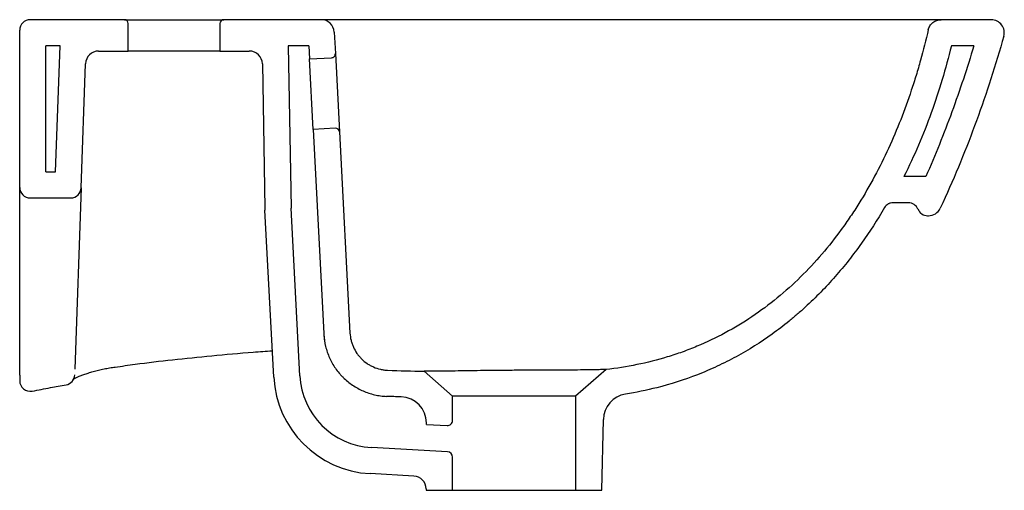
# Model space of a CAD drawing. Header units: millimetres. Extents: x 4325.675 to 4326.052, y 2663.581 to 2663.761.
import ezdxf

# ---------------------------------------------------------------- set-up
doc = ezdxf.new("R2010")
doc.units = ezdxf.units.MM
doc.layers.add('SANINDUSA', color=3, linetype='Continuous')

msp = doc.modelspace()

# ---------------------------------------------------------------- linework, layer by layer
at = {"layer": 'SANINDUSA'}
for p, q in [((4325.715125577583, 2663.760691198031), (4325.679099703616, 2663.760691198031)), ((4325.715125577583, 2663.760691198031), (4325.753125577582, 2663.760691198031)), ((4325.716625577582, 2663.748691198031), (4325.716625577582, 2663.759191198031)), ((4325.751625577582, 2663.759191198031), (4325.751625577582, 2663.748691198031)), ((4325.790354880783, 2663.760691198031), (4325.753125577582, 2663.760691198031)), ((4326.046541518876, 2663.760691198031), (4326.027348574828, 2663.760691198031)), ((4325.675099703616, 2663.696522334), (4325.675099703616, 2663.756691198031)), ((4325.795348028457, 2663.755952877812), (4325.795780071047, 2663.747709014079)), ((4325.685099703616, 2663.702522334), (4325.685099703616, 2663.750691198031)), ((4325.690514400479, 2663.750691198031), (4325.685099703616, 2663.750691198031)), ((4325.688832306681, 2663.702522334), (4325.690514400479, 2663.750691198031)), ((4325.705279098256, 2663.748691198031), (4325.716625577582, 2663.748691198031)), ((4325.751625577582, 2663.748691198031), (4325.716625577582, 2663.748691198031)), ((4325.751625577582, 2663.748691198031), (4325.762887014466, 2663.748691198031)), ((4325.785610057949, 2663.750691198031), (4325.777767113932, 2663.750691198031)), ((4325.777767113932, 2663.750691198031), (4325.778851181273, 2663.688585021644)), ((4325.785610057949, 2663.750691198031), (4325.785872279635, 2663.745687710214)), ((4325.795780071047, 2663.747709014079), (4325.797350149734, 2663.717750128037)), ((4326.039882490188, 2663.750691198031), (4326.031296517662, 2663.750691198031)), ((4325.698624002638, 2663.696382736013), (4325.700282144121, 2663.743865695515)), ((4325.767886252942, 2663.743778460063), (4325.768849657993, 2663.688585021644)), ((4325.785872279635, 2663.745687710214), (4325.79436063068, 2663.746132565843)), ((4325.787285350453, 2663.718724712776), (4325.785872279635, 2663.745687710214)), ((4325.795773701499, 2663.719169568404), (4325.787285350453, 2663.718724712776)), ((4325.787285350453, 2663.718724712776), (4325.791499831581, 2663.638307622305)), ((4325.797350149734, 2663.717750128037), (4325.801381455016, 2663.640828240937)), ((4325.685099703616, 2663.702522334), (4325.688832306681, 2663.702522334)), ((4326.021559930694, 2663.700691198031), (4326.013168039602, 2663.700691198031)), ((4325.675099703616, 2663.624786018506), (4325.675099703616, 2663.696522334)), ((4325.698624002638, 2663.696382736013), (4325.696200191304, 2663.626973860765)), ((4325.679099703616, 2663.692522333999), (4325.69462643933, 2663.692522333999)), ((4325.77222238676, 2663.623996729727), (4325.768874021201, 2663.687887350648)), ((4325.782208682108, 2663.624520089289), (4325.778851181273, 2663.688585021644)), ((4326.014822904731, 2663.690691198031), (4326.008964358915, 2663.690691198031)), ((4326.022239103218, 2663.685691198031), (4326.022535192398, 2663.685691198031)), ((4325.840599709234, 2663.616736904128), (4325.829712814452, 2663.626200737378)), ((4325.899295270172, 2663.626903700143), (4325.887599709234, 2663.616736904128)), ((4325.887599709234, 2663.616736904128), (4325.840599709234, 2663.616736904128)), ((4325.840599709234, 2663.607447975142), (4325.840599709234, 2663.616736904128)), ((4325.887599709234, 2663.616736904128), (4325.887599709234, 2663.580691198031)), ((4325.830599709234, 2663.605890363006), (4325.830599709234, 2663.606437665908)), ((4325.830599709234, 2663.605890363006), (4325.838488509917, 2663.605451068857)), ((4325.897666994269, 2663.580691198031), (4325.898263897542, 2663.607827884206)), ((4325.838710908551, 2663.595423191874), (4325.809594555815, 2663.597044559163)), ((4325.840599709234, 2663.580691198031), (4325.840599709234, 2663.593426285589)), ((4325.825799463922, 2663.586126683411), (4325.809038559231, 2663.587060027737)), ((4325.830520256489, 2663.581244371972), (4325.830532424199, 2663.580691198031)), ((4325.830532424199, 2663.580691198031), (4325.840599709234, 2663.580691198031)), ((4325.840599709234, 2663.580691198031), (4325.887599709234, 2663.580691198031)), ((4325.887599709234, 2663.580691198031), (4325.897666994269, 2663.580691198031))]:
    msp.add_line(p, q, dxfattribs=at)
for centre, radius, start, end in [((4325.679099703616, 2663.756691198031), 0.003999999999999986, 90, 180), ((4325.715125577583, 2663.759191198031), 0.001500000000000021, 0, 90), ((4325.753125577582, 2663.759191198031), 0.001499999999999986, 90, 180), ((4325.790354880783, 2663.755691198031), 0.005000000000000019, 3.000000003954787, 90), ((4326.046541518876, 2663.755691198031), 0.005000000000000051, 344.2286784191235, 90), ((4325.705279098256, 2663.743691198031), 0.005000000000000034, 90, 177.9999999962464), ((4325.762887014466, 2663.743691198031), 0.005, 1.000000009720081, 90), ((4325.794282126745, 2663.747630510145), 0.001500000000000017, 272.9999999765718, 3.000000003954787), ((4325.795852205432, 2663.717671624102), 0.001499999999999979, 3.000000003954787, 92.99999997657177), ((4325.679099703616, 2663.696522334), 0.003999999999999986, 180, 270), ((4325.69462643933, 2663.696522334), 0.004000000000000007, 270, 357.9999999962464), ((4325.788846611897, 2663.688934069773), 0.02000000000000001, 181.0000000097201, 183.0000000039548), ((4326.014822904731, 2663.686691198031), 0.004000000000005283, 22.02431283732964, 90), ((4326.022239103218, 2663.689691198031), 0.003999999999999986, 202.0243128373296, 270), ((4326.022535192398, 2663.690691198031), 0.005000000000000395, 270, 335.1360897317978), ((4325.692127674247, 2663.624967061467), 0.003999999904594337, 279.8377051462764, 358.0000029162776), ((4325.811209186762, 2663.626039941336), 0.03904030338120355, 183.0000000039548, 266.8127306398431), ((4325.811209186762, 2663.626039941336), 0.02904030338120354, 183.0000000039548, 266.8127306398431), ((4325.679099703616, 2663.622565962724), 0.00400000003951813, 179.9999984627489, 281.1217895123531), ((4325.820599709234, 2663.606437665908), 0.01, 0, 88.14147718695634), ((4325.908261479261, 2663.607607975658), 0.01, 99.01018561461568, 178.7399152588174), ((4325.838599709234, 2663.607447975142), 0.001999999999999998, 266.8127306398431, 0), ((4325.838599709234, 2663.593426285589), 0.002, 0, 86.81273063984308), ((4325.825521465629, 2663.581134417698), 0.005000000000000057, 1.260084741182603, 86.81273063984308)]:
    msp.add_arc(centre, radius, start, end, dxfattribs=at)
for points, knots in [([(4325.808219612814, 2663.760691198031), (4325.806978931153, 2663.760691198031), (4325.805770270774, 2663.760691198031), (4325.804003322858, 2663.760691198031), (4325.803422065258, 2663.760691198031), (4325.80227527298, 2663.760691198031), (4325.801707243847, 2663.760691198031), (4325.80005996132, 2663.760691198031), (4325.79902880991, 2663.760691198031), (4325.79757976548, 2663.760691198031), (4325.797113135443, 2663.760691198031), (4325.796213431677, 2663.760691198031), (4325.79578542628, 2663.760691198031), (4325.794573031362, 2663.760691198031), (4325.793855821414, 2663.760691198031), (4325.79291502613, 2663.760691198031), (4325.792622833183, 2663.760691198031), (4325.792093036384, 2663.760691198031), (4325.79185496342, 2663.760691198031), (4325.791218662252, 2663.760691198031), (4325.790897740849, 2663.760691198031), (4325.790572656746, 2663.760691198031), (4325.79049075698, 2663.760691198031), (4325.790382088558, 2663.760691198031), (4325.790354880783, 2663.760691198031), (4325.790354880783, 2663.760691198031)], [0, 0, 0, 0, 0.1249999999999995, 0.1249999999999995, 0.1874999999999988, 0.1874999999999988, 0.2499999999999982, 0.2499999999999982, 0.3749999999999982, 0.3749999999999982, 0.4374999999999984, 0.4374999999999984, 0.4999999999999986, 0.4999999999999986, 0.6249999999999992, 0.6249999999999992, 0.6874999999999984, 0.6874999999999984, 0.7499999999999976, 0.7499999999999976, 0.8749999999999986, 0.8749999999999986, 0.9374999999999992, 0.9374999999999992, 1, 1, 1, 1]), ([(4326.027348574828, 2663.760691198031), (4326.027348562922, 2663.760691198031), (4326.027276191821, 2663.760691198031), (4326.027057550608, 2663.760691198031), (4326.02696631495, 2663.760691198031), (4326.026746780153, 2663.760691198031), (4326.026618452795, 2663.760691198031), (4326.025885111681, 2663.760691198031), (4326.025005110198, 2663.760691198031), (4326.022643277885, 2663.760691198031), (4326.021161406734, 2663.760691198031), (4326.018460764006, 2663.760691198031), (4326.017480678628, 2663.760691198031), (4326.015885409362, 2663.760691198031), (4326.015332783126, 2663.760691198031), (4326.014184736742, 2663.760691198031), (4326.013588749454, 2663.760691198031), (4326.010505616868, 2663.760691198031), (4326.007723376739, 2663.760691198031), (4326.001495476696, 2663.760691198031), (4325.998049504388, 2663.760691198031), (4325.992340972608, 2663.760691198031), (4325.990348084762, 2663.760691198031), (4325.987216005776, 2663.760691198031), (4325.986147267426, 2663.760691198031), (4325.983974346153, 2663.760691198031), (4325.982868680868, 2663.760691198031), (4325.977243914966, 2663.760691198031), (4325.972436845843, 2663.760691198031), (4325.962190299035, 2663.760691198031), (4325.956749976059, 2663.760691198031), (4325.949532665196, 2663.760691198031), (4325.948068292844, 2663.760691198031), (4325.945097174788, 2663.760691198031), (4325.9435953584, 2663.760691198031), (4325.939057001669, 2663.760691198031), (4325.93598112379, 2663.760691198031), (4325.926607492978, 2663.760691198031), (4325.920163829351, 2663.760691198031), (4325.91022186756, 2663.760691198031), (4325.906861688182, 2663.760691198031), (4325.901753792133, 2663.760691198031), (4325.900039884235, 2663.760691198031), (4325.896589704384, 2663.760691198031), (4325.894850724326, 2663.760691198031), (4325.886134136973, 2663.760691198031), (4325.879130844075, 2663.760691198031), (4325.865072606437, 2663.760691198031), (4325.858017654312, 2663.760691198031), (4325.843862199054, 2663.760691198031), (4325.836761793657, 2663.760691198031), (4325.82252034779, 2663.760691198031), (4325.815379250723, 2663.760691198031), (4325.808219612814, 2663.760691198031)], [0, 0, 0, 0, 0.03125000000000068, 0.03125000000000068, 0.04687500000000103, 0.04687500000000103, 0.06250000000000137, 0.06250000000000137, 0.1250000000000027, 0.1250000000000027, 0.1875000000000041, 0.1875000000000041, 0.2187500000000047, 0.2187500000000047, 0.2343750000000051, 0.2343750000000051, 0.2500000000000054, 0.2500000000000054, 0.3125000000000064, 0.3125000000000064, 0.3750000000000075, 0.3750000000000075, 0.4062500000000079, 0.4062500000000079, 0.4218750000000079, 0.4218750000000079, 0.437500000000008, 0.437500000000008, 0.5000000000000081, 0.5000000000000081, 0.5625000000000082, 0.5625000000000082, 0.5781250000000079, 0.5781250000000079, 0.5937500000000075, 0.5937500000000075, 0.6250000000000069, 0.6250000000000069, 0.6875000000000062, 0.6875000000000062, 0.7187500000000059, 0.7187500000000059, 0.7343750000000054, 0.7343750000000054, 0.7500000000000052, 0.7500000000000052, 0.8125000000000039, 0.8125000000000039, 0.8750000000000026, 0.8750000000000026, 0.9375000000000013, 0.9375000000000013, 1, 1, 1, 1]), ([(4326.022476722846, 2663.756815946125), (4326.022603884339, 2663.757366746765), (4326.022818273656, 2663.757881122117), (4326.023421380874, 2663.75883707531), (4326.023793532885, 2663.75925222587), (4326.024677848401, 2663.759955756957), (4326.025166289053, 2663.76022514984), (4326.026232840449, 2663.76059774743), (4326.02678328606, 2663.760691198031), (4326.027348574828, 2663.760691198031)], [0, 0, 0, 0, 0.2500000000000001, 0.2500000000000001, 0.5000000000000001, 0.5000000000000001, 0.7500000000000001, 0.7500000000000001, 1, 1, 1, 1]), ([(4326.022476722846, 2663.756815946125), (4326.021575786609, 2663.752913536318), (4326.020588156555, 2663.749030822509), (4326.018967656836, 2663.743238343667), (4326.018403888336, 2663.741311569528), (4326.017231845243, 2663.737480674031), (4326.016623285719, 2663.735575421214), (4326.013464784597, 2663.72610149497), (4326.010569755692, 2663.718688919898), (4326.003936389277, 2663.704245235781), (4326.000199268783, 2663.697213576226), (4325.995422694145, 2663.689561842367), (4325.994883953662, 2663.688715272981), (4325.993789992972, 2663.687029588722), (4325.993234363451, 2663.686189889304), (4325.991547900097, 2663.683690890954), (4325.990396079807, 2663.68204940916), (4325.986855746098, 2663.677200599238), (4325.984382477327, 2663.674068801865), (4325.976600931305, 2663.664995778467), (4325.970933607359, 2663.659374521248), (4325.958465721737, 2663.649141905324), (4325.951850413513, 2663.644686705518), (4325.941346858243, 2663.639026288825), (4325.937748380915, 2663.637309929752), (4325.932201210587, 2663.634997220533), (4325.930325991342, 2663.634269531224), (4325.92653011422, 2663.632904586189), (4325.924622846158, 2663.632272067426), (4325.915041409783, 2663.629350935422), (4325.907232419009, 2663.627784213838), (4325.899295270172, 2663.626903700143)], [0, 0, 0, 0, 0.06250000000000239, 0.06250000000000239, 0.09375000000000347, 0.09375000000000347, 0.1250000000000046, 0.1250000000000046, 0.2500000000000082, 0.2500000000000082, 0.3750000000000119, 0.3750000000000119, 0.3906250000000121, 0.3906250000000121, 0.4062500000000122, 0.4062500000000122, 0.4375000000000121, 0.4375000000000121, 0.5000000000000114, 0.5000000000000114, 0.6250000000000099, 0.6250000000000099, 0.7500000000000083, 0.7500000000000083, 0.8125000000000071, 0.8125000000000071, 0.8437500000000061, 0.8437500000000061, 0.8750000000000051, 0.8750000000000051, 1, 1, 1, 1]), ([(4326.051353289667, 2663.754332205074), (4326.04981647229, 2663.748890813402), (4326.048179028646, 2663.743480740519), (4326.044700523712, 2663.732723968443), (4326.042858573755, 2663.727374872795), (4326.03702842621, 2663.711441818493), (4326.032740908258, 2663.700982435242), (4326.028039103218, 2663.690691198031)], [0, 0, 0, 0, 0.25, 0.25, 0.5, 0.5, 1, 1, 1, 1]), ([(4326.031296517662, 2663.750691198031), (4326.029151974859, 2663.741974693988), (4326.026600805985, 2663.733435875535), (4326.020596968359, 2663.716752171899), (4326.01714521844, 2663.708606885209), (4326.013168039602, 2663.700691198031)], [0, 0, 0, 0, 0.5, 0.5, 1, 1, 1, 1]), ([(4326.039882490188, 2663.750691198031), (4326.037340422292, 2663.742178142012), (4326.034545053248, 2663.733750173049), (4326.029963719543, 2663.72123864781), (4326.028372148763, 2663.717090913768), (4326.025062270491, 2663.708851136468), (4326.023343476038, 2663.704757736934), (4326.021559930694, 2663.700691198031)], [0, 0, 0, 0, 0.5000000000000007, 0.5000000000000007, 0.7500000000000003, 0.7500000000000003, 1, 1, 1, 1]), ([(4326.005770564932, 2663.688859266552), (4326.003012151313, 2663.684143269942), (4326.000067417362, 2663.679575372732), (4325.993776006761, 2663.670759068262), (4325.990429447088, 2663.666510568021), (4325.983294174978, 2663.658365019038), (4325.979505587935, 2663.654467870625), (4325.974458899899, 2663.649843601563), (4325.973433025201, 2663.648930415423), (4325.971362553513, 2663.647141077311), (4325.970316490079, 2663.646263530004), (4325.967145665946, 2663.643682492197), (4325.964988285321, 2663.642030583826), (4325.958383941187, 2663.637283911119), (4325.953804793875, 2663.634398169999), (4325.946661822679, 2663.630503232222), (4325.94423511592, 2663.629277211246), (4325.940524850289, 2663.627549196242), (4325.939276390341, 2663.626991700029), (4325.936755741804, 2663.625914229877), (4325.935483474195, 2663.625394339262), (4325.929109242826, 2663.622907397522), (4325.923931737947, 2663.621261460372), (4325.914726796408, 2663.618939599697), (4325.910731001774, 2663.618124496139), (4325.906695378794, 2663.61748458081)], [0, 0, 0, 0, 0.1249999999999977, 0.1249999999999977, 0.2499999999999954, 0.2499999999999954, 0.3749999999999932, 0.3749999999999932, 0.406249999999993, 0.406249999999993, 0.4374999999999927, 0.4374999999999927, 0.4999999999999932, 0.4999999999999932, 0.6249999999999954, 0.6249999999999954, 0.6874999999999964, 0.6874999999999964, 0.718749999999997, 0.718749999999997, 0.7499999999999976, 0.7499999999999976, 0.8749999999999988, 0.8749999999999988, 0.9691401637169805, 0.9691401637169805, 0.9691401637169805, 0.9691401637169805]), ([(4326.008964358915, 2663.690691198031), (4326.008639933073, 2663.690691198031), (4326.00832265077, 2663.690649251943), (4326.007857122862, 2663.690525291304), (4326.007702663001, 2663.69047315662), (4326.007405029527, 2663.690350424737), (4326.007261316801, 2663.69027984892), (4326.006845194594, 2663.690041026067), (4326.006584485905, 2663.689842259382), (4326.00613043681, 2663.689391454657), (4326.00593436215, 2663.689139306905), (4326.005770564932, 2663.688859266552)], [0, 0, 0, 0, 0.2500000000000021, 0.2500000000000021, 0.3750000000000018, 0.3750000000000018, 0.5000000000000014, 0.5000000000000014, 0.7500000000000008, 0.7500000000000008, 1, 1, 1, 1]), ([(4325.791395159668, 2663.640304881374), (4325.791476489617, 2663.638753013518), (4325.791699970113, 2663.637233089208), (4325.792239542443, 2663.634999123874), (4325.792453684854, 2663.634262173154), (4325.792951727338, 2663.632803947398), (4325.793237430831, 2663.632078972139), (4325.794187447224, 2663.62996299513), (4325.794942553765, 2663.628628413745), (4325.796253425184, 2663.626737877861), (4325.796720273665, 2663.626126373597), (4325.797466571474, 2663.625237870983), (4325.797723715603, 2663.624945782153), (4325.798249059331, 2663.624376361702), (4325.798517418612, 2663.624098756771), (4325.799887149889, 2663.62274563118), (4325.801071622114, 2663.621773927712), (4325.802980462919, 2663.620481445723), (4325.803639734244, 2663.620077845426), (4325.805000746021, 2663.619329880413), (4325.805693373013, 2663.618990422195), (4325.807806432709, 2663.618072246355), (4325.809261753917, 2663.617592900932), (4325.811515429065, 2663.617075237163), (4325.812281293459, 2663.616936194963), (4325.813819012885, 2663.616730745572), (4325.814591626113, 2663.616663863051), (4325.815368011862, 2663.616633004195)], [0, 0, 0, 0, 0.1250000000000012, 0.1250000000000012, 0.1875000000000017, 0.1875000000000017, 0.2500000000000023, 0.2500000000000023, 0.3750000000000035, 0.3750000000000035, 0.4375000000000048, 0.4375000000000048, 0.4687500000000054, 0.4687500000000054, 0.500000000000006, 0.500000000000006, 0.6250000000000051, 0.6250000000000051, 0.6875000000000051, 0.6875000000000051, 0.750000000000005, 0.750000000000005, 0.8750000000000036, 0.8750000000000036, 0.9375000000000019, 0.9375000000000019, 1, 1, 1, 1]), ([(4325.801381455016, 2663.640828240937), (4325.801430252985, 2663.639897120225), (4325.801564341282, 2663.63898516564), (4325.801888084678, 2663.637644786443), (4325.802016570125, 2663.637202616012), (4325.802315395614, 2663.63632768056), (4325.802486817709, 2663.635892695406), (4325.803056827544, 2663.634623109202), (4325.803509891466, 2663.633822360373), (4325.804296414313, 2663.632688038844), (4325.804576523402, 2663.632321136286), (4325.805173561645, 2663.631610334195), (4325.805490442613, 2663.631266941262), (4325.806476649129, 2663.630292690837), (4325.807187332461, 2663.629709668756), (4325.808332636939, 2663.628934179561), (4325.808728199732, 2663.628692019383), (4325.809544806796, 2663.628243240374), (4325.80996038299, 2663.628039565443), (4325.811228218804, 2663.627488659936), (4325.812101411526, 2663.627201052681), (4325.813453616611, 2663.626890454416), (4325.813913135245, 2663.626807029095), (4325.814835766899, 2663.626683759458), (4325.815299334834, 2663.626643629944), (4325.815765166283, 2663.626625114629)], [0, 0, 0, 0, 0.1249999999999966, 0.1249999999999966, 0.1874999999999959, 0.1874999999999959, 0.2499999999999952, 0.2499999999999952, 0.3749999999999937, 0.3749999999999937, 0.4374999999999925, 0.4374999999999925, 0.4999999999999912, 0.4999999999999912, 0.6249999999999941, 0.6249999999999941, 0.6874999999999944, 0.6874999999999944, 0.7499999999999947, 0.7499999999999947, 0.8749999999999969, 0.8749999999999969, 0.9374999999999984, 0.9374999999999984, 1, 1, 1, 1]), ([(4325.711580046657, 2663.627823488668), (4325.714114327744, 2663.628190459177), (4325.721405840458, 2663.629246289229), (4325.733716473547, 2663.630697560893), (4325.748788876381, 2663.632217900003), (4325.7615237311, 2663.633333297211), (4325.769260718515, 2663.63388317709), (4325.771695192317, 2663.634056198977)], [0, 0, 0, 0, 0.1270988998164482, 0.3656828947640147, 0.6151335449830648, 0.878900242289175, 1, 1, 1, 1]), ([(4325.695325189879, 2663.62304619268), (4325.695323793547, 2663.623045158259), (4325.695319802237, 2663.623042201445), (4325.695547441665, 2663.623203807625), (4325.696033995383, 2663.623481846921), (4325.69681218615, 2663.623868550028), (4325.697885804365, 2663.624334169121), (4325.699258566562, 2663.624859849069), (4325.700882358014, 2663.625414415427), (4325.702714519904, 2663.625971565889), (4325.704709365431, 2663.626509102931), (4325.706801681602, 2663.627005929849), (4325.708937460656, 2663.627434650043), (4325.710543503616, 2663.627721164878), (4325.711404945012, 2663.627833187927), (4325.711569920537, 2663.627854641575)], [0, 0, 0, 0, 0.03156323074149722, 0.09022113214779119, 0.1574702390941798, 0.2330275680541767, 0.3171688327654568, 0.4071675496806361, 0.4997137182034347, 0.5952136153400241, 0.6913806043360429, 0.7877421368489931, 0.8829068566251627, 0.9775753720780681, 1, 1, 1, 1]), ([(4325.675099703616, 2663.624786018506), (4325.675099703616, 2663.624586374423), (4325.675099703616, 2663.624181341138), (4325.675099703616, 2663.623662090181), (4325.675099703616, 2663.623221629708), (4325.675099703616, 2663.62288624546), (4325.675099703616, 2663.622663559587), (4325.675099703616, 2663.622568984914), (4325.675099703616, 2663.622571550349), (4325.675099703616, 2663.622572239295)], [0, 0, 0, 0, 0.1552887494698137, 0.3150462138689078, 0.4703459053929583, 0.6302442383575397, 0.7837582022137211, 0.9419283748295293, 1, 1, 1, 1]), ([(4325.899034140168, 2663.626894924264), (4325.899017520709, 2663.626894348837), (4325.898906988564, 2663.626890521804), (4325.898005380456, 2663.626864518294), (4325.89616037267, 2663.626818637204), (4325.893253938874, 2663.626762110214), (4325.88952656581, 2663.626711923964), (4325.885079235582, 2663.62667499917), (4325.879971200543, 2663.626650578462), (4325.874439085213, 2663.626631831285), (4325.8685749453, 2663.626608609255), (4325.862697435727, 2663.626574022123), (4325.856855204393, 2663.626523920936), (4325.851330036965, 2663.626461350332), (4325.846137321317, 2663.626390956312), (4325.841487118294, 2663.626321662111), (4325.837413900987, 2663.626269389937), (4325.834095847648, 2663.626233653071), (4325.831623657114, 2663.626212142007), (4325.830018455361, 2663.62620152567), (4325.829814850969, 2663.626201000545), (4325.829712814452, 2663.626200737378)], [0, 0, 0, 0, 0.007951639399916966, 0.05288450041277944, 0.1067328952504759, 0.1620829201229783, 0.2170512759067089, 0.2735569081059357, 0.3294852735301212, 0.3870648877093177, 0.4424250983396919, 0.499455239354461, 0.5537358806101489, 0.6096088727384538, 0.6636253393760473, 0.7191709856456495, 0.7739506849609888, 0.830280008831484, 0.8856779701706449, 0.9427074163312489, 1, 1, 1, 1]), ([(4325.679878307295, 2663.618605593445), (4325.682201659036, 2663.619073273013), (4325.686499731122, 2663.61993845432), (4325.690829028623, 2663.620659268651), (4325.692818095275, 2663.620990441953)], [0, 0, 0, 0, 0.5405567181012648, 0.9999999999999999, 0.9999999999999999, 0.9999999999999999, 0.9999999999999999])]:
    msp.add_open_spline(points, degree=3, knots=knots, dxfattribs=at)
for points in [[(4326.028039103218, 2663.690691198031), (4326.027718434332, 2663.689989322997), (4326.027395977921, 2663.68928854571), (4326.02707173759, 2663.688588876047)], [(4325.815765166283, 2663.626625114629), (4325.820412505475, 2663.626440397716), (4325.825062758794, 2663.626298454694), (4325.829712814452, 2663.626200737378)], [(4325.82092402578, 2663.616432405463), (4325.81907180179, 2663.616492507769), (4325.817219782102, 2663.61655940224), (4325.815368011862, 2663.616633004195)]]:
    msp.add_open_spline(points, degree=3, dxfattribs=at)

doc.saveas('drawing.dxf')
